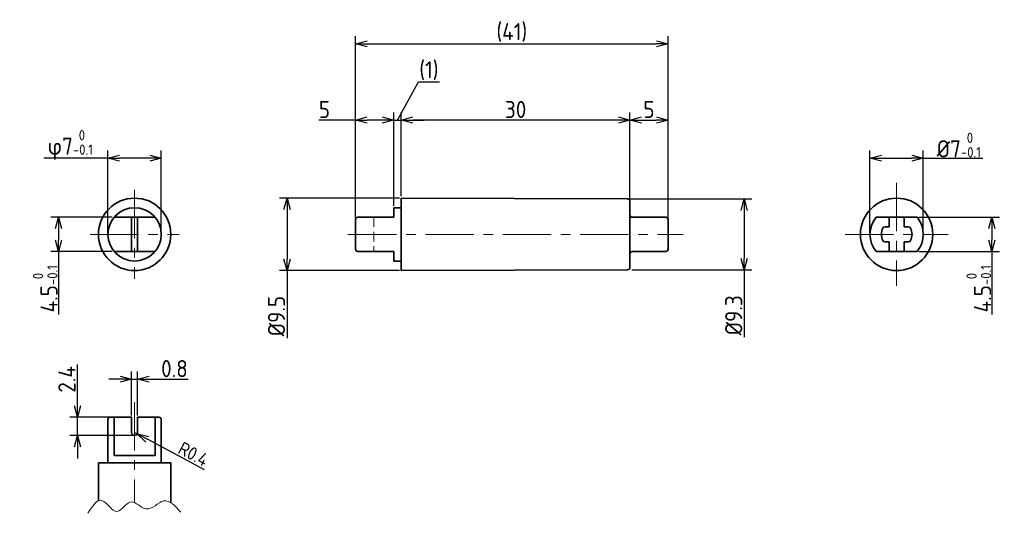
# Model space of a CAD drawing. Header units: millimetres. Extents: x 35 to 164, y -52 to 13.
import ezdxf

# ---------------------------------------------------------------- set-up
doc = ezdxf.new("R2010")
doc.units = ezdxf.units.MM
doc.header["$LTSCALE"] = 0.2
doc.linetypes.add('CENTER', pattern=[50.8, 31.75, -6.35, 6.35, -6.35])
doc.linetypes.add('HIDDEN', pattern=[9.525, 6.35, -3.175])
for name, color, linetype, lineweight in [('18-0-CON', 3, 'Continuous', 18), ('18-1-HID', 4, 'HIDDEN', 18), ('18-2-CEN', 1, 'CENTER', 18), ('35-0-CON', 7, 'Continuous', 35)]:
    doc.layers.add(name, color=color, linetype=linetype, lineweight=lineweight)
doc.styles.add('Dimension', font='isocp.shx', dxfattribs={"bigfont": 'bigfont.shx'})
doc.dimstyles.new('外形図／部品図', dxfattribs={"dimscale": 0, "dimtxt": 4.5, "dimasz": 3, "dimexe": 2, "dimexo": 0.5, "dimgap": 0.5, "dimtad": 1, "dimdec": 3, "dimdsep": 46, "dimtxsty": 'Dimension', "dimblk": 'OPEN30', "dimcen": 2.5, "dimclrd": 161, "dimclre": 161, "dimclrt": 161, "dimazin": 2, "dimtm": 1e-09, "dimtfac": 0.6, "dimtdec": 3, "dimtmove": 0, "dimatfit": 3, "dimldrblk": 'OPEN30', "dimfxl": 1, "dimarcsym": 0})

# ---------------------------------------------------------------- blocks, each defined once
blk = doc.blocks.new('_Open30')
at = {"color": 0, "linetype": 'ByBlock', "lineweight": -2}
for p, q in [((-1, 0.268), (0, 0)), ((0, 0), (-1, -0.268)), ((0, 0), (-1, 0))]:
    blk.add_line(p, q, dxfattribs=at)
blk = doc.blocks.new('*D46')
at = {"layer": '18-0-CON', "lineweight": -2}
for p, q in [((146.5, -14.75), (146.5, -4)), ((148, -5), (152, -5)), ((153.5, -14.75), (153.5, -4)), ((153.5, -5), (161.33, -5))]:
    blk.add_line(p, q, dxfattribs=at)
at = {"layer": 'Defpoints', "color": 0}
for p in [(153.5, -5), (146.5, -15), (153.5, -15)]:
    blk.add_point(p, dxfattribs=at)
at = {"layer": '18-0-CON', "lineweight": -2, "xscale": 1.500000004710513, "yscale": 1.500000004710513, "zscale": 1.500000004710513, "rotation": 180}
blk.add_blockref('_Open30', (146.5, -5), dxfattribs=at)
at = {"layer": '18-0-CON', "lineweight": -2, "xscale": 1.500000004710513, "yscale": 1.500000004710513, "zscale": 1.500000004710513}
blk.add_blockref('_Open30', (153.5, -5), dxfattribs=at)
at = {"layer": '18-0-CON', "insert": (158.16, -3.28), "char_height": 2.25, "attachment_point": 5, "style": 'Dimension'}
blk.add_mtext('%%c7{\\H1.350000;\\S 0^ -0.1;}', dxfattribs=at)
blk = doc.blocks.new('*D47')
at = {"layer": '18-0-CON', "lineweight": -2}
for p, q in [((152.93, -12.75), (163.5, -12.75)), ((162.5, -14.25), (162.5, -15.75)), ((152.93, -17.25), (163.5, -17.25)), ((162.5, -17.25), (162.5, -25.53))]:
    blk.add_line(p, q, dxfattribs=at)
at = {"layer": 'Defpoints', "color": 0}
for p in [(152.68, -12.75), (152.68, -17.25), (162.5, -17.25)]:
    blk.add_point(p, dxfattribs=at)
at = {"layer": '18-0-CON', "lineweight": -2, "xscale": 1.500000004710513, "yscale": 1.500000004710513, "zscale": 1.500000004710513}
for p, rotation in [((162.5, -12.75), 90), ((162.5, -17.25), 270)]:
    blk.add_blockref('_Open30', p, dxfattribs=dict(at, rotation=rotation))
at = {"layer": '18-0-CON', "insert": (160.78, -22.14), "char_height": 2.25, "attachment_point": 5, "rotation": 90, "style": 'Dimension'}
blk.add_mtext('4.5{\\H1.350000;\\S 0^ -0.1;}', dxfattribs=at)
blk = doc.blocks.new('*D48')
at = {"layer": '18-0-CON', "lineweight": -2}
for p, q in [((47.07, -12.75), (39, -12.75)), ((40, -14.25), (40, -15.75)), ((47.07, -17.25), (39, -17.25)), ((40, -17.25), (40, -25.53))]:
    blk.add_line(p, q, dxfattribs=at)
at = {"layer": 'Defpoints', "color": 0}
for p in [(47.32, -12.75), (40, -17.25), (47.32, -17.25)]:
    blk.add_point(p, dxfattribs=at)
at = {"layer": '18-0-CON', "lineweight": -2, "xscale": 1.500000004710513, "yscale": 1.500000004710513, "zscale": 1.500000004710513}
for p, rotation in [((40, -12.75), 90), ((40, -17.25), 270)]:
    blk.add_blockref('_Open30', p, dxfattribs=dict(at, rotation=rotation))
at = {"layer": '18-0-CON', "insert": (38.28, -22.14), "char_height": 2.25, "attachment_point": 5, "rotation": 90, "style": 'Dimension'}
blk.add_mtext('4.5{\\H1.350000;\\S 0^ -0.1;}', dxfattribs=at)
blk = doc.blocks.new('*D49')
at = {"layer": '18-0-CON', "lineweight": -2}
for p, q in [((79, -12.8), (79, 11)), ((120, -12.8), (120, 11)), ((80.5, 10), (118.5, 10))]:
    blk.add_line(p, q, dxfattribs=at)
at = {"layer": 'Defpoints', "color": 0}
for p in [(120, 10), (79, -13.05), (120, -13.05)]:
    blk.add_point(p, dxfattribs=at)
at = {"layer": '18-0-CON', "lineweight": -2, "xscale": 1.500000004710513, "yscale": 1.500000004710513, "zscale": 1.500000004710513, "rotation": 180}
blk.add_blockref('_Open30', (79, 10), dxfattribs=at)
at = {"layer": '18-0-CON', "lineweight": -2, "xscale": 1.500000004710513, "yscale": 1.500000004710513, "zscale": 1.500000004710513}
blk.add_blockref('_Open30', (120, 10), dxfattribs=at)
at = {"layer": '18-0-CON', "insert": (99.5, 11.49), "char_height": 2.25, "attachment_point": 5, "style": 'Dimension'}
blk.add_mtext('(41)', dxfattribs=at)
blk = doc.blocks.new('*D50')
at = {"layer": '18-0-CON', "lineweight": -2}
for p, q in [((85, -9.75), (85, 1)), ((113.5, 0), (86.5, 0)), ((115, -10.4), (115, 1))]:
    blk.add_line(p, q, dxfattribs=at)
at = {"layer": 'Defpoints', "color": 0}
for p in [(85, 0), (85, -10), (115, -10.65)]:
    blk.add_point(p, dxfattribs=at)
at = {"layer": '18-0-CON', "lineweight": -2, "xscale": 1.500000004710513, "yscale": 1.500000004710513, "zscale": 1.500000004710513, "rotation": 180}
blk.add_blockref('_Open30', (85, 0), dxfattribs=at)
at = {"layer": '18-0-CON', "lineweight": -2, "xscale": 1.500000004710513, "yscale": 1.500000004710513, "zscale": 1.500000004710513}
blk.add_blockref('_Open30', (115, 0), dxfattribs=at)
at = {"layer": '18-0-CON', "insert": (100, 1.38), "char_height": 2.25, "attachment_point": 5, "style": 'Dimension'}
blk.add_mtext('\\A2;30', dxfattribs=at)
blk = doc.blocks.new('*D51')
at = {"layer": '18-0-CON', "lineweight": -2}
for p, q in [((79, 0), (74.16, 0)), ((79, -12.8), (79, 1)), ((82.5, 0), (80.5, 0)), ((84, -11.25), (84, 1))]:
    blk.add_line(p, q, dxfattribs=at)
at = {"layer": 'Defpoints', "color": 0}
for p in [(84, 0), (84, -11.5), (79, -13.05)]:
    blk.add_point(p, dxfattribs=at)
at = {"layer": '18-0-CON', "lineweight": -2, "xscale": 1.500000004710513, "yscale": 1.500000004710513, "zscale": 1.500000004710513, "rotation": 180}
blk.add_blockref('_Open30', (79, 0), dxfattribs=at)
at = {"layer": '18-0-CON', "lineweight": -2, "xscale": 1.500000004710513, "yscale": 1.500000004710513, "zscale": 1.500000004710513}
blk.add_blockref('_Open30', (84, 0), dxfattribs=at)
at = {"layer": '18-0-CON', "insert": (74.91, 1.38), "char_height": 2.25, "attachment_point": 5, "style": 'Dimension'}
blk.add_mtext('\\A2;5', dxfattribs=at)
blk = doc.blocks.new('*D52')
at = {"layer": '18-0-CON', "lineweight": -2}
for p, q in [((50, -41), (50.35, -41.19)), ((59.19, -45.88), (51.68, -41.89))]:
    blk.add_line(p, q, dxfattribs=at)
at = {"layer": 'Defpoints', "color": 0}
for p in [(50, -41), (50.35, -41.19)]:
    blk.add_point(p, dxfattribs=at)
at = {"layer": '18-0-CON', "lineweight": -2, "xscale": 1.500000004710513, "yscale": 1.500000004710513, "zscale": 1.500000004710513, "rotation": 152.0204937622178}
blk.add_blockref('_Open30', (50.35, -41.19), dxfattribs=at)
at = {"layer": '18-0-CON', "insert": (57.72, -43.83), "char_height": 1.75, "attachment_point": 5, "rotation": 332.0205, "style": 'Dimension'}
blk.add_mtext('R0.4', dxfattribs=at)
blk = doc.blocks.new('*D41')
at = {"layer": '18-0-CON', "lineweight": -2}
for p, q in [((42.5, -37.5), (42.5, -32.07)), ((47.55, -39), (41.5, -39)), ((42.5, -41.4), (42.5, -39)), ((49.75, -41.4), (41.5, -41.4)), ((42.5, -42.9), (42.5, -44.4))]:
    blk.add_line(p, q, dxfattribs=at)
at = {"layer": 'Defpoints', "color": 0}
for p in [(42.5, -39), (47.8, -39), (50, -41.4)]:
    blk.add_point(p, dxfattribs=at)
at = {"layer": '18-0-CON', "lineweight": -2, "xscale": 1.500000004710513, "yscale": 1.500000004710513, "zscale": 1.500000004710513}
for p, rotation in [((42.5, -39), 270), ((42.5, -41.4), 90)]:
    blk.add_blockref('_Open30', p, dxfattribs=dict(at, rotation=rotation))
at = {"layer": '18-0-CON', "insert": (41.12, -34.03), "char_height": 2.25, "attachment_point": 5, "rotation": 90, "style": 'Dimension'}
blk.add_mtext('2.4', dxfattribs=at)
blk = doc.blocks.new('*D42')
at = {"layer": '18-0-CON', "lineweight": -2}
for p, q in [((84.5, 0), (87.25, 5)), ((87.25, 5), (90, 5)), ((82.5, 0), (81, 0)), ((84, -11.25), (84, 1)), ((84, 0), (85, 0)), ((84, 0), (85, 0)), ((85, -10), (85, 1)), ((86.5, 0), (88, 0))]:
    blk.add_line(p, q, dxfattribs=at)
at = {"layer": 'Defpoints', "color": 0}
for p in [(85, 0), (85, -10.25), (84, -11.5)]:
    blk.add_point(p, dxfattribs=at)
at = {"layer": '18-0-CON', "lineweight": -2, "xscale": 1.500000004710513, "yscale": 1.500000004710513, "zscale": 1.500000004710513}
blk.add_blockref('_Open30', (84, 0), dxfattribs=at)
at = {"layer": '18-0-CON', "lineweight": -2, "xscale": 1.500000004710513, "yscale": 1.500000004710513, "zscale": 1.500000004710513, "rotation": 180}
blk.add_blockref('_Open30', (85, 0), dxfattribs=at)
at = {"layer": '18-0-CON', "insert": (88.62, 6.49), "char_height": 2.25, "attachment_point": 5, "style": 'Dimension'}
blk.add_mtext('(1)', dxfattribs=at)
blk = doc.blocks.new('*D43')
at = {"layer": '18-0-CON', "lineweight": -2}
for p, q in [((49.6, -38.75), (49.6, -33)), ((50.4, -38.75), (50.4, -33)), ((48.1, -34), (46.6, -34)), ((49.6, -34), (50.4, -34)), ((51.9, -34), (57.05, -34))]:
    blk.add_line(p, q, dxfattribs=at)
at = {"layer": 'Defpoints', "color": 0}
for p in [(50.4, -34), (49.6, -39), (50.4, -39)]:
    blk.add_point(p, dxfattribs=at)
at = {"layer": '18-0-CON', "lineweight": -2, "xscale": 1.500000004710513, "yscale": 1.500000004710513, "zscale": 1.500000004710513}
blk.add_blockref('_Open30', (49.6, -34), dxfattribs=at)
at = {"layer": '18-0-CON', "lineweight": -2, "xscale": 1.500000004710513, "yscale": 1.500000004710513, "zscale": 1.500000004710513, "rotation": 180}
blk.add_blockref('_Open30', (50.4, -34), dxfattribs=at)
at = {"layer": '18-0-CON', "insert": (55.23, -32.62), "char_height": 2.25, "attachment_point": 5, "style": 'Dimension'}
blk.add_mtext('0.8', dxfattribs=at)
blk = doc.blocks.new('*D44')
at = {"layer": '18-0-CON', "lineweight": -2}
for p, q in [((114.97, -10.35), (131, -10.35)), ((130, -11.85), (130, -18.15)), ((115.25, -19.65), (131, -19.65)), ((130, -19.65), (130, -28.51))]:
    blk.add_line(p, q, dxfattribs=at)
at = {"layer": 'Defpoints', "color": 0}
for p in [(114.72, -10.35), (115, -19.65), (130, -19.65)]:
    blk.add_point(p, dxfattribs=at)
at = {"layer": '18-0-CON', "lineweight": -2, "xscale": 1.500000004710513, "yscale": 1.500000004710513, "zscale": 1.500000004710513}
for p, rotation in [((130, -10.35), 90), ((130, -19.65), 270)]:
    blk.add_blockref('_Open30', p, dxfattribs=dict(at, rotation=rotation))
at = {"layer": '18-0-CON', "insert": (128.62, -25.62), "char_height": 2.25, "attachment_point": 5, "rotation": 90, "style": 'Dimension'}
blk.add_mtext('%%c9.3', dxfattribs=at)
blk = doc.blocks.new('*D45')
at = {"layer": '18-0-CON', "lineweight": -2}
for p, q in [((84.75, -10.25), (69, -10.25)), ((70, -11.75), (70, -18.25)), ((84.75, -19.75), (69, -19.75)), ((70, -19.75), (70, -28.61))]:
    blk.add_line(p, q, dxfattribs=at)
at = {"layer": 'Defpoints', "color": 0}
for p in [(85, -10.25), (70, -19.75), (85, -19.75)]:
    blk.add_point(p, dxfattribs=at)
at = {"layer": '18-0-CON', "lineweight": -2, "xscale": 1.500000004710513, "yscale": 1.500000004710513, "zscale": 1.500000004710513}
for p, rotation in [((70, -10.25), 90), ((70, -19.75), 270)]:
    blk.add_blockref('_Open30', p, dxfattribs=dict(at, rotation=rotation))
at = {"layer": '18-0-CON', "insert": (68.62, -25.72), "char_height": 2.25, "attachment_point": 5, "rotation": 90, "style": 'Dimension'}
blk.add_mtext('%%c9.5', dxfattribs=at)
blk = doc.blocks.new('*D40')
at = {"layer": '18-0-CON', "lineweight": -2}
for p, q in [((115, -10.4), (115, 1)), ((116.5, 0), (118.5, 0)), ((120, -12.8), (120, 1))]:
    blk.add_line(p, q, dxfattribs=at)
at = {"layer": 'Defpoints', "color": 0}
for p in [(120, 0), (115, -10.65), (120, -13.05)]:
    blk.add_point(p, dxfattribs=at)
at = {"layer": '18-0-CON', "lineweight": -2, "xscale": 1.500000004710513, "yscale": 1.500000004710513, "zscale": 1.500000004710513, "rotation": 180}
blk.add_blockref('_Open30', (115, 0), dxfattribs=at)
at = {"layer": '18-0-CON', "lineweight": -2, "xscale": 1.500000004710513, "yscale": 1.500000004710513, "zscale": 1.500000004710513}
blk.add_blockref('_Open30', (120, 0), dxfattribs=at)
at = {"layer": '18-0-CON', "insert": (117.5, 1.38), "char_height": 2.25, "attachment_point": 5, "style": 'Dimension'}
blk.add_mtext('\\A2;5', dxfattribs=at)
blk = doc.blocks.new('*D53')
at = {"layer": '18-0-CON', "lineweight": -2}
for p, q in [((46.5, -5), (38.11, -5)), ((46.5, -14.75), (46.5, -4)), ((52, -5), (48, -5)), ((53.5, -14.75), (53.5, -4))]:
    blk.add_line(p, q, dxfattribs=at)
at = {"layer": 'Defpoints', "color": 0}
for p in [(46.5, -5), (46.5, -15), (53.5, -15)]:
    blk.add_point(p, dxfattribs=at)
at = {"layer": '18-0-CON', "lineweight": -2, "xscale": 1.500000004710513, "yscale": 1.500000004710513, "zscale": 1.500000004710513, "rotation": 180}
blk.add_blockref('_Open30', (46.5, -5), dxfattribs=at)
at = {"layer": '18-0-CON', "lineweight": -2, "xscale": 1.500000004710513, "yscale": 1.500000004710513, "zscale": 1.500000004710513}
blk.add_blockref('_Open30', (53.5, -5), dxfattribs=at)
at = {"layer": '18-0-CON', "insert": (41.55, -3.28), "char_height": 2.25, "attachment_point": 5, "style": 'Dimension'}
blk.add_mtext('φ7{\\H1.350000;\\S 0^ -0.1;}', dxfattribs=at)

msp = doc.modelspace()

# ---------------------------------------------------------------- linework, layer by layer
at = {"layer": '18-0-CON'}
msp.add_open_spline([(43.8676, -51.6017), (44.465, -50.6619), (45.6481, -48.8011), (47.638, -52.5526), (49.4611, -49.086), (51.6193, -52.0151), (53.907, -49.0629), (55.3242, -50.6397), (56.0526, -51.4501)], degree=3, knots=[0, 0, 0, 0, 2.49488293, 4.94005883, 7.14447774, 9.35830964, 11.88650176, 14.56002669, 14.56002669, 14.56002669, 14.56002669], dxfattribs=at)
at = {"layer": '18-1-HID'}
msp.add_line((81.4, -12.75), (81.4, -17.25), dxfattribs=at)
at = {"layer": '18-2-CEN'}
for p, q in [((150, -8.25), (150, -21.75)), ((50, -9.15), (50, -20.85)), ((44.15, -15), (55.85, -15)), ((78, -15), (122, -15)), ((143.25, -15), (156.75, -15)), ((50, -37), (50, -50.2049))]:
    msp.add_line(p, q, dxfattribs=at)
at = {"layer": '35-0-CON'}
for p, q in [((85, -10.25), (85, -15)), ((85, -10.25), (114.701, -10.349)), ((84, -11.5), (84, -12.75)), ((84, -11.5), (85, -11.5)), ((115, -15), (115, -10.649)), ((47.319, -12.75), (52.681, -12.75)), ((49.6, -12.75), (49.6, -17.25)), ((50.4, -12.75), (50.4, -17.25)), ((79.3, -12.75), (84, -12.75)), ((119.7, -12.75), (115.3, -12.75)), ((147.319, -12.75), (152.681, -12.75)), ((149, -12.75), (149, -14)), ((151, -12.75), (151, -14)), ((79, -13.05), (79, -16.95)), ((120, -16.95), (120, -13.05)), ((148.4508, -14), (149, -14)), ((151, -14), (151.5492, -14)), ((85, -15), (85, -19.75)), ((115, -19.351), (115, -15)), ((148.4508, -16), (149, -16)), ((149, -16), (149, -17.25)), ((151, -16), (151.5492, -16)), ((151, -16), (151, -17.25)), ((47.319, -17.25), (52.681, -17.25)), ((79.3, -17.25), (84, -17.25)), ((84, -17.25), (84, -18.5)), ((119.7, -17.25), (115.3, -17.25)), ((147.319, -17.25), (152.681, -17.25)), ((84, -18.5), (85, -18.5)), ((85, -19.75), (114.701, -19.651)), ((46.5, -39.3), (46.5, -45)), ((49.6, -39), (46.8, -39)), ((47.319, -39), (47.319, -44)), ((49.6, -39), (49.6, -41)), ((53.2, -39), (50.4, -39)), ((50.4, -39), (50.4, -41)), ((52.681, -44), (52.681, -39)), ((53.5, -39.3), (53.5, -45)), ((50, -41.4), (50, -41.4)), ((50, -45), (45.25, -45)), ((45.25, -45), (45.2665, -49.9511)), ((52.681, -44), (47.319, -44)), ((54.75, -45), (50, -45)), ((54.75, -45), (54.7327, -50.2006))]:
    msp.add_line(p, q, dxfattribs=at)
for centre, radius in [((50, -15), 4.75), ((150, -15), 4.75), ((50, -15), 3.5)]:
    msp.add_circle(centre, radius, dxfattribs=at)
for centre, radius, start, end in [((114.7, -10.649), 0.3, 0, 89.809015), ((79.3, -13.05), 0.3, 90, 180), ((115.3, -12.45), 0.3, 180, 270), ((119.7, -13.05), 0.3, 0, 90), ((150, -15), 3.5, 139.994799, 220.005201), ((150, -15), 3.5, 319.994799, 40.005201), ((150, -15), 2, 155.684261, 204.315739), ((148.4508, -14.3), 0.3, 90, 155.684261), ((151.5492, -14.3), 0.3, 24.315739, 90), ((150, -15), 2, 335.684261, 24.315739), ((148.4508, -15.7), 0.3, 204.315739, 270), ((151.5492, -15.7), 0.3, 270, 335.684261), ((79.3, -16.95), 0.3, 180, 270), ((115.3, -17.55), 0.3, 90, 180), ((119.7, -16.95), 0.3, 270, 0), ((114.7, -19.351), 0.3, 270.190985, 0), ((46.8, -39.3), 0.3, 90, 180), ((53.2, -39.3), 0.3, 0, 90), ((50, -41), 0.4, 180, 270), ((50, -41), 0.4, 270, 0)]:
    msp.add_arc(centre, radius, start, end, dxfattribs=at)

# ---------------------------------------------------------------- dimensions: what is measured, and where the dimension line sits
at = {"layer": '18-0-CON'}
for base, p1, p2, override, picture, middle in [((120, 10), (79, -13.05), (120, -13.05), {"dimscale": 0.5, "dimpost": '(<>)', "dimclrd": 256, "dimclre": 256, "dimclrt": 256}, '*D49', (99.5, 11.4875)), ((85, 0), (115, -10.649), (85, -10), {"dimscale": 0.5, "dimgap": 0.5, "dimclrd": 256, "dimclre": 256, "dimclrt": 256, "dimtol": 0, "dimlim": 0, "dimtp": 0.2, "dimtm": 0.2, "dimtolj": 2}, '*D50', (100, 1.375)), ((120, 0), (115, -10.649), (120, -13.05), {"dimscale": 0.5, "dimgap": 0.5, "dimclrd": 256, "dimclre": 256, "dimclrt": 256, "dimtol": 0, "dimlim": 0, "dimtp": 0.1, "dimtm": 0.1, "dimtolj": 2}, '*D40', (117.5, 1.375)), ((50.4, -34), (49.6, -39), (50.4, -39), {"dimscale": 0.5, "dimclrd": 256, "dimclre": 256, "dimclrt": 256}, '*D43', (55.2259, -32.625))]:
    dim = msp.add_linear_dim(base=base, p1=p1, p2=p2, dimstyle='外形図／部品図', override=override, dxfattribs=at)
    dim.commit()
    dim.dimension.update_dxf_attribs({"geometry": picture, "text_midpoint": middle})
for base, p1, p2, override, picture, middle in [((85, 0), (84, -11.5), (85, -10.25), {"dimscale": 0.5, "dimpost": '(<>)', "dimclrd": 256, "dimclre": 256, "dimclrt": 256, "dimtmove": 1}, '*D42', (87.5, 5)), ((84, 0), (79, -13.05), (84, -11.5), {"dimscale": 0.5, "dimgap": 0.5, "dimclrd": 256, "dimclre": 256, "dimclrt": 256, "dimtol": 0, "dimlim": 0, "dimtp": 0.1, "dimtm": 0.1, "dimtolj": 2}, '*D51', (74.91, 0)), ((46.5, -5), (53.5, -15), (46.5, -15), {"dimscale": 0.5, "dimgap": 0.5, "dimpost": 'φ<>', "dimclrd": 256, "dimclre": 256, "dimclrt": 256, "dimtol": 1, "dimlim": 0, "dimtm": 0.1}, '*D53', (41.555, -5)), ((153.5, -5), (146.5, -15), (153.5, -15), {"dimscale": 0.5, "dimgap": 0.5, "dimpost": '%%c<>', "dimclrd": 256, "dimclre": 256, "dimclrt": 256, "dimtol": 1, "dimlim": 0, "dimtm": 0.1}, '*D46', (158.1638, -5))]:
    dim = msp.add_linear_dim(base=base, p1=p1, p2=p2, dimstyle='外形図／部品図', override=override, dxfattribs=at)
    dim.commit()
    dim.dimension.update_dxf_attribs({"geometry": picture, "text_midpoint": middle, "dimtype": 160})
for base, p1, p2, picture, middle in [((70, -19.75), (85, -10.25), (85, -19.75), '*D45', (70, -25.7182)), ((130, -19.65), (114.7245, -10.35), (115, -19.65), '*D44', (130, -25.6182))]:
    dim = msp.add_linear_dim(base=base, p1=p1, p2=p2, angle=90, dimstyle='外形図／部品図', override={"dimscale": 0.5, "dimgap": 0.5, "dimpost": '%%c<>', "dimclrd": 256, "dimclre": 256, "dimclrt": 256, "dimtol": 0, "dimlim": 0, "dimtm": 0.2}, dxfattribs=at)
    dim.commit()
    dim.dimension.update_dxf_attribs({"geometry": picture, "text_midpoint": middle, "dimtype": 160})
for base, p1, p2, override, picture, middle in [((40, -17.25), (47.319, -12.75), (47.319, -17.25), {"dimscale": 0.5, "dimgap": 0.5, "dimclrd": 256, "dimclre": 256, "dimclrt": 256, "dimtol": 1, "dimlim": 0, "dimtm": 0.1}, '*D48', (38.2755, -22.1388)), ((162.5, -17.25), (152.681, -12.75), (152.681, -17.25), {"dimscale": 0.5, "dimgap": 0.5, "dimclrd": 256, "dimclre": 256, "dimclrt": 256, "dimtol": 1, "dimlim": 0, "dimtm": 0.1}, '*D47', (160.7755, -22.1388)), ((42.5, -39), (50, -41.4), (47.8, -39), {"dimscale": 0.5, "dimclrd": 256, "dimclre": 256, "dimclrt": 256}, '*D41', (41.1248, -34.0339))]:
    dim = msp.add_linear_dim(base=base, p1=p1, p2=p2, angle=90, dimstyle='外形図／部品図', override=override, dxfattribs=at)
    dim.commit()
    dim.dimension.update_dxf_attribs({"geometry": picture, "text_midpoint": middle})
dim = msp.add_radius_dim(center=(50, -41), mpoint=(50.3532, -41.1877), dimstyle='外形図／部品図', override={"dimscale": 0.5, "dimtxt": 3.5, "dimclrd": 256, "dimclrt": 256}, dxfattribs=at)
dim.commit()
dim.dimension.update_dxf_attribs({"geometry": '*D52', "text_midpoint": (57.1962, -44.823), "dimtype": 164})

doc.saveas('drawing.dxf')
